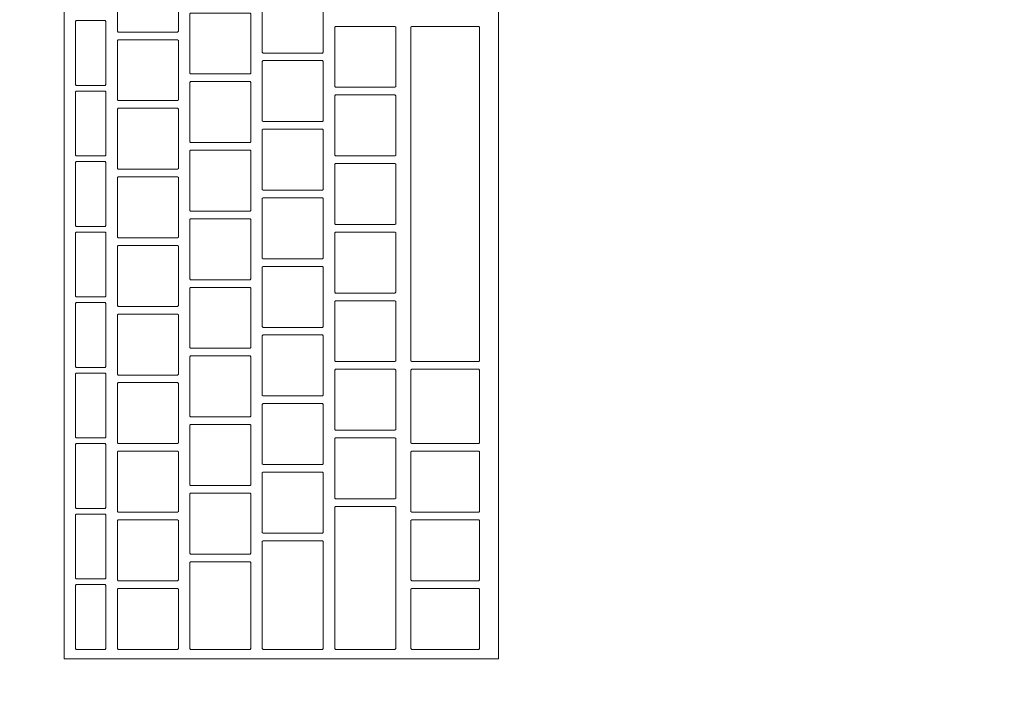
# Model space of a CAD drawing. Header units: metres. Extents: x -3.6 to 90.7, y -11.1 to 18.
# Tile 240 of 256: x 15.378 to 15.637, y 11.82 to 11.995. Entities that reach past the tile are written whole.
import ezdxf

# ---------------------------------------------------------------- set-up
doc = ezdxf.new("R2010")
doc.units = ezdxf.units.M
doc.header["$MEASUREMENT"] = 0
doc.linetypes.add('Wipeout_Contour', pattern=[1, 0, -1])
doc.layers.add('152 - Bemaßung_ Beschriftung.Ausbau', color=7, linetype='Continuous')
doc.layers.add('701 - Einrichtung.Möbel', color=7, linetype='Continuous')
doc.styles.add('ERSTELLTER_STIL_2', font='txt')
doc.dimstyles.new('ERSTELLTER_STIL__3', dxfattribs={"dimtxt": 0.1, "dimasz": 0.0532, "dimexe": 0.18, "dimexo": 0.0625, "dimgap": 0, "dimtad": 1, "dimtih": 1, "dimtoh": 1, "dimzin": 0, "dimdsep": 46, "dimtxsty": 'ERSTELLTER_STIL_2', "dimblk": 'ARROWHEAD_2', "dimblk1": 'ARROWHEAD_2', "dimblk2": 'ARROWHEAD_2', "dimcen": 0.09, "dimse1": 1, "dimse2": 1, "dimclrd": 7, "dimclre": 7, "dimclrt": 7, "dimazin": 0, "dimtfac": 1, "dimtdec": 4, "dimtmove": 0, "dimatfit": 3, "dimfxl": 1, "dimtolj": 1, "dimtzin": 0, "dimarcsym": 0})

# ---------------------------------------------------------------- blocks, each defined once
blk = doc.blocks.new('*D258')
at = {"layer": '152 - Bemaßung_ Beschriftung.Ausbau', "color": 7, "linetype": 'Continuous', "lineweight": 5}
for p, q in [((15, 15.3025), (15, 15.4075)), ((18.44997, 15.3025), (18.44997, 15.4075)), ((15.02021, 15.39), (14.97979, 15.32)), ((18.47018, 15.39), (18.42977, 15.32)), ((15, 15.355), (18.44997, 15.355))]:
    blk.add_line(p, q, dxfattribs=at)
at = {"layer": '152 - Bemaßung_ Beschriftung.Ausbau', "color": 7, "lineweight": 5, "char_height": 0.1, "attachment_point": 7, "style": 'ERSTELLTER_STIL_2'}
for s, insert in [('\\A1;{\\pql;\\fArial|b0|i0|c0|p38;3,45}', (16.51607, 15.375)), ('\\A1;{\\pql;\\fArial|b0|i0|c0|p38;15}', (18.27797, 15.375))]:
    blk.add_mtext(s, dxfattribs=dict(at, insert=insert))
blk = doc.blocks.new('ARROWHEAD_2')
at = {"color": 0, "linetype": 'Continuous', "lineweight": 0}
for p, q in [((-0.3781, -0.655), (0.3781, 0.655)), ((0, 0), (-1, 0))]:
    blk.add_line(p, q, dxfattribs=at)

msp = doc.modelspace()

# ---------------------------------------------------------------- wipeouts: each hides what was drawn before it
at = {"color": 254, "linetype": 'Wipeout_Contour', "lineweight": 0, "ltscale": 118.870716}
msp.add_wipeout([(14.99997, 10.68998), (17.19997, 10.68998), (17.19997, 11.48998), (15.79997, 11.48998), (15.79997, 12.68998), (14.99997, 12.68998)], dxfattribs=at).dxf.layer = '701 - Einrichtung.Möbel'

# ---------------------------------------------------------------- next in the draw order: wipeouts: each hides what was drawn before it
at = {"color": 254, "linetype": 'Wipeout_Contour', "lineweight": 0, "ltscale": 78.155456}
msp.add_wipeout([(15.50389, 11.82684), (15.50389, 12.08884), (15.38989, 12.08884), (15.38989, 11.82684)], dxfattribs=at).dxf.layer = '701 - Einrichtung.Möbel'

# ---------------------------------------------------------------- next in the draw order: linework, layer by layer
at = {"layer": '701 - Einrichtung.Möbel', "color": 7, "linetype": 'Continuous', "lineweight": 5, "flags": 128}
msp.add_lwpolyline([(15.50389, 11.82684), (15.50389, 12.08884), (15.38989, 12.08884), (15.38989, 11.82684)], close=True, dxfattribs=at)

# ---------------------------------------------------------------- next in the draw order: wipeouts: each hides what was drawn before it
at = {"color": 254, "linetype": 'Wipeout_Contour', "lineweight": 0, "ltscale": 175.454257}
msp.add_wipeout([(15.41989, 11.99934), (15.41989, 12.00714), (15.41969, 12.00734), (15.40409, 12.00734), (15.40389, 12.00714), (15.40389, 11.99154), (15.40409, 11.99134), (15.41969, 11.99134), (15.41989, 11.99154)], dxfattribs=at).dxf.layer = '701 - Einrichtung.Möbel'
at = {"color": 254, "linetype": 'Wipeout_Contour', "lineweight": 0, "ltscale": 175.693374}
msp.add_wipeout([(15.45789, 11.99384), (15.45789, 12.00164), (15.45769, 12.00184), (15.44209, 12.00184), (15.44189, 12.00164), (15.44189, 11.98604), (15.44209, 11.98584), (15.45769, 11.98584), (15.45789, 11.98604)], dxfattribs=at).dxf.layer = '701 - Einrichtung.Möbel'
at = {"color": 254, "linetype": 'Wipeout_Contour', "lineweight": 0, "ltscale": 175.269955}
msp.add_wipeout([(15.40089, 11.98584), (15.40089, 11.99414), (15.40069, 11.99434), (15.39309, 11.99434), (15.39289, 11.99414), (15.39289, 11.97754), (15.39309, 11.97734), (15.40069, 11.97734), (15.40089, 11.97754)], dxfattribs=at).dxf.layer = '701 - Einrichtung.Möbel'
at = {"color": 254, "linetype": 'Wipeout_Contour', "lineweight": 0, "ltscale": 175.52812}
msp.add_wipeout([(15.43889, 11.98834), (15.43889, 11.99614), (15.43869, 11.99634), (15.42309, 11.99634), (15.42289, 11.99614), (15.42289, 11.98054), (15.42309, 11.98034), (15.43869, 11.98034), (15.43889, 11.98054)], dxfattribs=at).dxf.layer = '701 - Einrichtung.Möbel'
at = {"color": 254, "linetype": 'Wipeout_Contour', "lineweight": 0, "ltscale": 175.778542}
msp.add_wipeout([(15.47689, 11.98484), (15.47689, 11.99264), (15.47669, 11.99284), (15.46109, 11.99284), (15.46089, 11.99264), (15.46089, 11.97704), (15.46109, 11.97684), (15.47669, 11.97684), (15.47689, 11.97704)], dxfattribs=at).dxf.layer = '701 - Einrichtung.Möbel'
at = {"color": 254, "linetype": 'Wipeout_Contour', "lineweight": 0, "ltscale": 175.731996}
msp.add_wipeout([(15.49889, 11.94884), (15.49889, 11.99264), (15.49869, 11.99284), (15.48109, 11.99284), (15.48089, 11.99264), (15.48089, 11.90504), (15.48109, 11.90484), (15.49869, 11.90484), (15.49889, 11.90504)], dxfattribs=at).dxf.layer = '701 - Einrichtung.Möbel'
at = {"color": 254, "linetype": 'Wipeout_Contour', "lineweight": 0, "ltscale": 175.354588}
msp.add_wipeout([(15.41989, 11.98134), (15.41989, 11.98914), (15.41969, 11.98934), (15.40409, 11.98934), (15.40389, 11.98914), (15.40389, 11.97354), (15.40409, 11.97334), (15.41969, 11.97334), (15.41989, 11.97354)], dxfattribs=at).dxf.layer = '701 - Einrichtung.Möbel'
at = {"color": 254, "linetype": 'Wipeout_Contour', "lineweight": 0, "ltscale": 175.593887}
msp.add_wipeout([(15.45789, 11.97584), (15.45789, 11.98364), (15.45769, 11.98384), (15.44209, 11.98384), (15.44189, 11.98364), (15.44189, 11.96804), (15.44209, 11.96784), (15.45769, 11.96784), (15.45789, 11.96804)], dxfattribs=at).dxf.layer = '701 - Einrichtung.Möbel'
at = {"color": 254, "linetype": 'Wipeout_Contour', "lineweight": 0, "ltscale": 175.428584}
msp.add_wipeout([(15.43889, 11.97034), (15.43889, 11.97814), (15.43869, 11.97834), (15.42309, 11.97834), (15.42289, 11.97814), (15.42289, 11.96254), (15.42309, 11.96234), (15.43869, 11.96234), (15.43889, 11.96254)], dxfattribs=at).dxf.layer = '701 - Einrichtung.Möbel'
at = {"color": 254, "linetype": 'Wipeout_Contour', "lineweight": 0, "ltscale": 175.167527}
msp.add_wipeout([(15.40089, 11.96734), (15.40089, 11.97564), (15.40069, 11.97584), (15.39309, 11.97584), (15.39289, 11.97564), (15.39289, 11.95904), (15.39309, 11.95884), (15.40069, 11.95884), (15.40089, 11.95904)], dxfattribs=at).dxf.layer = '701 - Einrichtung.Möbel'
at = {"color": 254, "linetype": 'Wipeout_Contour', "lineweight": 0, "ltscale": 175.679178}
msp.add_wipeout([(15.47689, 11.96684), (15.47689, 11.97464), (15.47669, 11.97484), (15.46109, 11.97484), (15.46089, 11.97464), (15.46089, 11.95904), (15.46109, 11.95884), (15.47669, 11.95884), (15.47689, 11.95904)], dxfattribs=at).dxf.layer = '701 - Einrichtung.Möbel'
at = {"color": 254, "linetype": 'Wipeout_Contour', "lineweight": 0, "ltscale": 175.255013}
msp.add_wipeout([(15.41989, 11.96334), (15.41989, 11.97114), (15.41969, 11.97134), (15.40409, 11.97134), (15.40389, 11.97114), (15.40389, 11.95554), (15.40409, 11.95534), (15.41969, 11.95534), (15.41989, 11.95554)], dxfattribs=at).dxf.layer = '701 - Einrichtung.Möbel'
at = {"color": 254, "linetype": 'Wipeout_Contour', "lineweight": 0, "ltscale": 175.494493}
msp.add_wipeout([(15.45789, 11.95784), (15.45789, 11.96564), (15.45769, 11.96584), (15.44209, 11.96584), (15.44189, 11.96564), (15.44189, 11.95004), (15.44209, 11.94984), (15.45769, 11.94984), (15.45789, 11.95004)], dxfattribs=at).dxf.layer = '701 - Einrichtung.Möbel'
at = {"color": 254, "linetype": 'Wipeout_Contour', "lineweight": 0, "ltscale": 175.329142}
msp.add_wipeout([(15.43889, 11.95234), (15.43889, 11.96014), (15.43869, 11.96034), (15.42309, 11.96034), (15.42289, 11.96014), (15.42289, 11.94454), (15.42309, 11.94434), (15.43869, 11.94434), (15.43889, 11.94454)], dxfattribs=at).dxf.layer = '701 - Einrichtung.Möbel'
at = {"color": 254, "linetype": 'Wipeout_Contour', "lineweight": 0, "ltscale": 175.065198}
msp.add_wipeout([(15.40089, 11.94884), (15.40089, 11.95714), (15.40069, 11.95734), (15.39309, 11.95734), (15.39289, 11.95714), (15.39289, 11.94054), (15.39309, 11.94034), (15.40069, 11.94034), (15.40089, 11.94054)], dxfattribs=at).dxf.layer = '701 - Einrichtung.Möbel'
at = {"color": 254, "linetype": 'Wipeout_Contour', "lineweight": 0, "ltscale": 175.579907}
msp.add_wipeout([(15.47689, 11.94884), (15.47689, 11.95664), (15.47669, 11.95684), (15.46109, 11.95684), (15.46089, 11.95664), (15.46089, 11.94104), (15.46109, 11.94084), (15.47669, 11.94084), (15.47689, 11.94104)], dxfattribs=at).dxf.layer = '701 - Einrichtung.Möbel'
at = {"color": 254, "linetype": 'Wipeout_Contour', "lineweight": 0, "ltscale": 175.15553}
msp.add_wipeout([(15.41989, 11.94534), (15.41989, 11.95314), (15.41969, 11.95334), (15.40409, 11.95334), (15.40389, 11.95314), (15.40389, 11.93754), (15.40409, 11.93734), (15.41969, 11.93734), (15.41989, 11.93754)], dxfattribs=at).dxf.layer = '701 - Einrichtung.Möbel'
at = {"color": 254, "linetype": 'Wipeout_Contour', "lineweight": 0, "ltscale": 175.395192}
msp.add_wipeout([(15.45789, 11.93984), (15.45789, 11.94764), (15.45769, 11.94784), (15.44209, 11.94784), (15.44189, 11.94764), (15.44189, 11.93204), (15.44209, 11.93184), (15.45769, 11.93184), (15.45789, 11.93204)], dxfattribs=at).dxf.layer = '701 - Einrichtung.Möbel'
at = {"color": 254, "linetype": 'Wipeout_Contour', "lineweight": 0, "ltscale": 175.229793}
msp.add_wipeout([(15.43889, 11.93434), (15.43889, 11.94214), (15.43869, 11.94234), (15.42309, 11.94234), (15.42289, 11.94214), (15.42289, 11.92654), (15.42309, 11.92634), (15.43869, 11.92634), (15.43889, 11.92654)], dxfattribs=at).dxf.layer = '701 - Einrichtung.Möbel'
at = {"color": 254, "linetype": 'Wipeout_Contour', "lineweight": 0, "ltscale": 174.962967}
msp.add_wipeout([(15.40089, 11.93034), (15.40089, 11.93864), (15.40069, 11.93884), (15.39309, 11.93884), (15.39289, 11.93864), (15.39289, 11.92204), (15.39309, 11.92184), (15.40069, 11.92184), (15.40089, 11.92204)], dxfattribs=at).dxf.layer = '701 - Einrichtung.Möbel'
at = {"color": 254, "linetype": 'Wipeout_Contour', "lineweight": 0, "ltscale": 175.480729}
msp.add_wipeout([(15.47689, 11.93084), (15.47689, 11.93864), (15.47669, 11.93884), (15.46109, 11.93884), (15.46089, 11.93864), (15.46089, 11.92304), (15.46109, 11.92284), (15.47669, 11.92284), (15.47689, 11.92304)], dxfattribs=at).dxf.layer = '701 - Einrichtung.Möbel'
at = {"color": 254, "linetype": 'Wipeout_Contour', "lineweight": 0, "ltscale": 175.056141}
msp.add_wipeout([(15.41989, 11.92734), (15.41989, 11.93514), (15.41969, 11.93534), (15.40409, 11.93534), (15.40389, 11.93514), (15.40389, 11.91954), (15.40409, 11.91934), (15.41969, 11.91934), (15.41989, 11.91954)], dxfattribs=at).dxf.layer = '701 - Einrichtung.Möbel'
at = {"color": 254, "linetype": 'Wipeout_Contour', "lineweight": 0, "ltscale": 175.295984}
msp.add_wipeout([(15.45789, 11.92184), (15.45789, 11.92964), (15.45769, 11.92984), (15.44209, 11.92984), (15.44189, 11.92964), (15.44189, 11.91404), (15.44209, 11.91384), (15.45769, 11.91384), (15.45789, 11.91404)], dxfattribs=at).dxf.layer = '701 - Einrichtung.Möbel'
at = {"color": 254, "linetype": 'Wipeout_Contour', "lineweight": 0, "ltscale": 175.130538}
msp.add_wipeout([(15.43889, 11.91634), (15.43889, 11.92414), (15.43869, 11.92434), (15.42309, 11.92434), (15.42289, 11.92414), (15.42289, 11.90854), (15.42309, 11.90834), (15.43869, 11.90834), (15.43889, 11.90854)], dxfattribs=at).dxf.layer = '701 - Einrichtung.Möbel'
at = {"color": 254, "linetype": 'Wipeout_Contour', "lineweight": 0, "ltscale": 174.860835}
msp.add_wipeout([(15.40089, 11.91184), (15.40089, 11.92014), (15.40069, 11.92034), (15.39309, 11.92034), (15.39289, 11.92014), (15.39289, 11.90354), (15.39309, 11.90334), (15.40069, 11.90334), (15.40089, 11.90354)], dxfattribs=at).dxf.layer = '701 - Einrichtung.Möbel'
at = {"color": 254, "linetype": 'Wipeout_Contour', "lineweight": 0, "ltscale": 175.381645}
msp.add_wipeout([(15.47689, 11.91284), (15.47689, 11.92064), (15.47669, 11.92084), (15.46109, 11.92084), (15.46089, 11.92064), (15.46089, 11.90504), (15.46109, 11.90484), (15.47669, 11.90484), (15.47689, 11.90504)], dxfattribs=at).dxf.layer = '701 - Einrichtung.Möbel'
at = {"color": 254, "linetype": 'Wipeout_Contour', "lineweight": 0, "ltscale": 174.956845}
msp.add_wipeout([(15.41989, 11.90934), (15.41989, 11.91714), (15.41969, 11.91734), (15.40409, 11.91734), (15.40389, 11.91714), (15.40389, 11.90154), (15.40409, 11.90134), (15.41969, 11.90134), (15.41989, 11.90154)], dxfattribs=at).dxf.layer = '701 - Einrichtung.Möbel'
at = {"color": 254, "linetype": 'Wipeout_Contour', "lineweight": 0, "ltscale": 175.19687}
msp.add_wipeout([(15.45789, 11.90384), (15.45789, 11.91164), (15.45769, 11.91184), (15.44209, 11.91184), (15.44189, 11.91164), (15.44189, 11.89604), (15.44209, 11.89584), (15.45769, 11.89584), (15.45789, 11.89604)], dxfattribs=at).dxf.layer = '701 - Einrichtung.Möbel'
at = {"color": 254, "linetype": 'Wipeout_Contour', "lineweight": 0, "ltscale": 175.031376}
msp.add_wipeout([(15.43889, 11.89834), (15.43889, 11.90614), (15.43869, 11.90634), (15.42309, 11.90634), (15.42289, 11.90614), (15.42289, 11.89054), (15.42309, 11.89034), (15.43869, 11.89034), (15.43889, 11.89054)], dxfattribs=at).dxf.layer = '701 - Einrichtung.Möbel'
at = {"color": 254, "linetype": 'Wipeout_Contour', "lineweight": 0, "ltscale": 174.758802}
msp.add_wipeout([(15.40089, 11.89334), (15.40089, 11.90164), (15.40069, 11.90184), (15.39309, 11.90184), (15.39289, 11.90164), (15.39289, 11.88504), (15.39309, 11.88484), (15.40069, 11.88484), (15.40089, 11.88504)], dxfattribs=at).dxf.layer = '701 - Einrichtung.Möbel'
at = {"color": 254, "linetype": 'Wipeout_Contour', "lineweight": 0, "ltscale": 175.282654}
msp.add_wipeout([(15.47689, 11.89484), (15.47689, 11.90264), (15.47669, 11.90284), (15.46109, 11.90284), (15.46089, 11.90264), (15.46089, 11.88704), (15.46109, 11.88684), (15.47669, 11.88684), (15.47689, 11.88704)], dxfattribs=at).dxf.layer = '701 - Einrichtung.Möbel'
at = {"color": 254, "linetype": 'Wipeout_Contour', "lineweight": 0, "ltscale": 175.423611}
msp.add_wipeout([(15.49889, 11.89309), (15.49889, 11.90264), (15.49869, 11.90284), (15.48109, 11.90284), (15.48089, 11.90264), (15.48089, 11.88354), (15.48109, 11.88334), (15.49869, 11.88334), (15.49889, 11.88354)], dxfattribs=at).dxf.layer = '701 - Einrichtung.Möbel'
at = {"color": 254, "linetype": 'Wipeout_Contour', "lineweight": 0, "ltscale": 174.857644}
msp.add_wipeout([(15.41989, 11.89134), (15.41989, 11.89914), (15.41969, 11.89934), (15.40409, 11.89934), (15.40389, 11.89914), (15.40389, 11.88354), (15.40409, 11.88334), (15.41969, 11.88334), (15.41989, 11.88354)], dxfattribs=at).dxf.layer = '701 - Einrichtung.Möbel'
at = {"color": 254, "linetype": 'Wipeout_Contour', "lineweight": 0, "ltscale": 175.09785}
msp.add_wipeout([(15.45789, 11.88584), (15.45789, 11.89364), (15.45769, 11.89384), (15.44209, 11.89384), (15.44189, 11.89364), (15.44189, 11.87804), (15.44209, 11.87784), (15.45769, 11.87784), (15.45789, 11.87804)], dxfattribs=at).dxf.layer = '701 - Einrichtung.Möbel'
at = {"color": 254, "linetype": 'Wipeout_Contour', "lineweight": 0, "ltscale": 174.932308}
msp.add_wipeout([(15.43889, 11.88034), (15.43889, 11.88814), (15.43869, 11.88834), (15.42309, 11.88834), (15.42289, 11.88814), (15.42289, 11.87254), (15.42309, 11.87234), (15.43869, 11.87234), (15.43889, 11.87254)], dxfattribs=at).dxf.layer = '701 - Einrichtung.Möbel'
at = {"color": 254, "linetype": 'Wipeout_Contour', "lineweight": 0, "ltscale": 174.656869}
msp.add_wipeout([(15.40089, 11.87484), (15.40089, 11.88314), (15.40069, 11.88334), (15.39309, 11.88334), (15.39289, 11.88314), (15.39289, 11.86654), (15.39309, 11.86634), (15.40069, 11.86634), (15.40089, 11.86654)], dxfattribs=at).dxf.layer = '701 - Einrichtung.Möbel'
at = {"color": 254, "linetype": 'Wipeout_Contour', "lineweight": 0, "ltscale": 175.183757}
msp.add_wipeout([(15.47689, 11.87684), (15.47689, 11.88464), (15.47669, 11.88484), (15.46109, 11.88484), (15.46089, 11.88464), (15.46089, 11.86904), (15.46109, 11.86884), (15.47669, 11.86884), (15.47689, 11.86904)], dxfattribs=at).dxf.layer = '701 - Einrichtung.Möbel'
at = {"color": 254, "linetype": 'Wipeout_Contour', "lineweight": 0, "ltscale": 174.758536}
msp.add_wipeout([(15.41989, 11.87334), (15.41989, 11.88114), (15.41969, 11.88134), (15.40409, 11.88134), (15.40389, 11.88114), (15.40389, 11.86554), (15.40409, 11.86534), (15.41969, 11.86534), (15.41989, 11.86554)], dxfattribs=at).dxf.layer = '701 - Einrichtung.Möbel'
at = {"color": 254, "linetype": 'Wipeout_Contour', "lineweight": 0, "ltscale": 175.315009}
msp.add_wipeout([(15.49889, 11.87334), (15.49889, 11.88114), (15.49869, 11.88134), (15.48109, 11.88134), (15.48089, 11.88114), (15.48089, 11.86554), (15.48109, 11.86534), (15.49869, 11.86534), (15.49889, 11.86554)], dxfattribs=at).dxf.layer = '701 - Einrichtung.Möbel'
at = {"color": 254, "linetype": 'Wipeout_Contour', "lineweight": 0, "ltscale": 174.998924}
msp.add_wipeout([(15.45789, 11.86784), (15.45789, 11.87564), (15.45769, 11.87584), (15.44209, 11.87584), (15.44189, 11.87564), (15.44189, 11.86004), (15.44209, 11.85984), (15.45769, 11.85984), (15.45789, 11.86004)], dxfattribs=at).dxf.layer = '701 - Einrichtung.Möbel'
at = {"color": 254, "linetype": 'Wipeout_Contour', "lineweight": 0, "ltscale": 174.833334}
msp.add_wipeout([(15.43889, 11.86234), (15.43889, 11.87014), (15.43869, 11.87034), (15.42309, 11.87034), (15.42289, 11.87014), (15.42289, 11.85454), (15.42309, 11.85434), (15.43869, 11.85434), (15.43889, 11.85454)], dxfattribs=at).dxf.layer = '701 - Einrichtung.Möbel'
at = {"color": 254, "linetype": 'Wipeout_Contour', "lineweight": 0, "ltscale": 175.026817}
msp.add_wipeout([(15.47689, 11.84809), (15.47689, 11.86664), (15.47669, 11.86684), (15.46109, 11.86684), (15.46089, 11.86664), (15.46089, 11.82954), (15.46109, 11.82934), (15.47669, 11.82934), (15.47689, 11.82954)], dxfattribs=at).dxf.layer = '701 - Einrichtung.Möbel'
at = {"color": 254, "linetype": 'Wipeout_Contour', "lineweight": 0, "ltscale": 174.555034}
msp.add_wipeout([(15.40089, 11.85634), (15.40089, 11.86464), (15.40069, 11.86484), (15.39309, 11.86484), (15.39289, 11.86464), (15.39289, 11.84804), (15.39309, 11.84784), (15.40069, 11.84784), (15.40089, 11.84804)], dxfattribs=at).dxf.layer = '701 - Einrichtung.Möbel'
at = {"color": 254, "linetype": 'Wipeout_Contour', "lineweight": 0, "ltscale": 174.659522}
msp.add_wipeout([(15.41989, 11.85534), (15.41989, 11.86314), (15.41969, 11.86334), (15.40409, 11.86334), (15.40389, 11.86314), (15.40389, 11.84754), (15.40409, 11.84734), (15.41969, 11.84734), (15.41989, 11.84754)], dxfattribs=at).dxf.layer = '701 - Einrichtung.Möbel'
at = {"color": 254, "linetype": 'Wipeout_Contour', "lineweight": 0, "ltscale": 175.21631}
msp.add_wipeout([(15.49889, 11.85534), (15.49889, 11.86314), (15.49869, 11.86334), (15.48109, 11.86334), (15.48089, 11.86314), (15.48089, 11.84754), (15.48109, 11.84734), (15.49869, 11.84734), (15.49889, 11.84754)], dxfattribs=at).dxf.layer = '701 - Einrichtung.Möbel'
at = {"color": 254, "linetype": 'Wipeout_Contour', "lineweight": 0, "ltscale": 174.866356}
msp.add_wipeout([(15.45789, 11.84359), (15.45789, 11.85764), (15.45769, 11.85784), (15.44209, 11.85784), (15.44189, 11.85764), (15.44189, 11.82954), (15.44209, 11.82934), (15.45769, 11.82934), (15.45789, 11.82954)], dxfattribs=at).dxf.layer = '701 - Einrichtung.Möbel'
at = {"color": 254, "linetype": 'Wipeout_Contour', "lineweight": 0, "ltscale": 174.715596}
msp.add_wipeout([(15.43889, 11.84084), (15.43889, 11.85214), (15.43869, 11.85234), (15.42309, 11.85234), (15.42289, 11.85214), (15.42289, 11.82954), (15.42309, 11.82934), (15.43869, 11.82934), (15.43889, 11.82954)], dxfattribs=at).dxf.layer = '701 - Einrichtung.Möbel'
at = {"color": 254, "linetype": 'Wipeout_Contour', "lineweight": 0, "ltscale": 174.453299}
msp.add_wipeout([(15.40089, 11.83784), (15.40089, 11.84614), (15.40069, 11.84634), (15.39309, 11.84634), (15.39289, 11.84614), (15.39289, 11.82954), (15.39309, 11.82934), (15.40069, 11.82934), (15.40089, 11.82954)], dxfattribs=at).dxf.layer = '701 - Einrichtung.Möbel'
at = {"color": 254, "linetype": 'Wipeout_Contour', "lineweight": 0, "ltscale": 174.560602}
msp.add_wipeout([(15.41989, 11.83734), (15.41989, 11.84514), (15.41969, 11.84534), (15.40409, 11.84534), (15.40389, 11.84514), (15.40389, 11.82954), (15.40409, 11.82934), (15.41969, 11.82934), (15.41989, 11.82954)], dxfattribs=at).dxf.layer = '701 - Einrichtung.Möbel'
at = {"color": 254, "linetype": 'Wipeout_Contour', "lineweight": 0, "ltscale": 175.117704}
msp.add_wipeout([(15.49889, 11.83734), (15.49889, 11.84514), (15.49869, 11.84534), (15.48109, 11.84534), (15.48089, 11.84514), (15.48089, 11.82954), (15.48109, 11.82934), (15.49869, 11.82934), (15.49889, 11.82954)], dxfattribs=at).dxf.layer = '701 - Einrichtung.Möbel'

# ---------------------------------------------------------------- next in the draw order: linework, layer by layer
at = {"layer": '701 - Einrichtung.Möbel', "color": 7, "linetype": 'Continuous', "lineweight": 5, "flags": 128}
for points in [[(15.41989, 11.99934), (15.41989, 12.00714), (15.41969, 12.00734), (15.40409, 12.00734), (15.40389, 12.00714), (15.40389, 11.99154), (15.40409, 11.99134), (15.41969, 11.99134), (15.41989, 11.99154)], [(15.45789, 11.99384), (15.45789, 12.00164), (15.45769, 12.00184), (15.44209, 12.00184), (15.44189, 12.00164), (15.44189, 11.98604), (15.44209, 11.98584), (15.45769, 11.98584), (15.45789, 11.98604)], [(15.40089, 11.98584), (15.40089, 11.99414), (15.40069, 11.99434), (15.39309, 11.99434), (15.39289, 11.99414), (15.39289, 11.97754), (15.39309, 11.97734), (15.40069, 11.97734), (15.40089, 11.97754)], [(15.43889, 11.98834), (15.43889, 11.99614), (15.43869, 11.99634), (15.42309, 11.99634), (15.42289, 11.99614), (15.42289, 11.98054), (15.42309, 11.98034), (15.43869, 11.98034), (15.43889, 11.98054)], [(15.47689, 11.98484), (15.47689, 11.99264), (15.47669, 11.99284), (15.46109, 11.99284), (15.46089, 11.99264), (15.46089, 11.97704), (15.46109, 11.97684), (15.47669, 11.97684), (15.47689, 11.97704)], [(15.49889, 11.94884), (15.49889, 11.99264), (15.49869, 11.99284), (15.48109, 11.99284), (15.48089, 11.99264), (15.48089, 11.90504), (15.48109, 11.90484), (15.49869, 11.90484), (15.49889, 11.90504)], [(15.41989, 11.98134), (15.41989, 11.98914), (15.41969, 11.98934), (15.40409, 11.98934), (15.40389, 11.98914), (15.40389, 11.97354), (15.40409, 11.97334), (15.41969, 11.97334), (15.41989, 11.97354)], [(15.45789, 11.97584), (15.45789, 11.98364), (15.45769, 11.98384), (15.44209, 11.98384), (15.44189, 11.98364), (15.44189, 11.96804), (15.44209, 11.96784), (15.45769, 11.96784), (15.45789, 11.96804)], [(15.43889, 11.97034), (15.43889, 11.97814), (15.43869, 11.97834), (15.42309, 11.97834), (15.42289, 11.97814), (15.42289, 11.96254), (15.42309, 11.96234), (15.43869, 11.96234), (15.43889, 11.96254)], [(15.40089, 11.96734), (15.40089, 11.97564), (15.40069, 11.97584), (15.39309, 11.97584), (15.39289, 11.97564), (15.39289, 11.95904), (15.39309, 11.95884), (15.40069, 11.95884), (15.40089, 11.95904)], [(15.47689, 11.96684), (15.47689, 11.97464), (15.47669, 11.97484), (15.46109, 11.97484), (15.46089, 11.97464), (15.46089, 11.95904), (15.46109, 11.95884), (15.47669, 11.95884), (15.47689, 11.95904)], [(15.41989, 11.96334), (15.41989, 11.97114), (15.41969, 11.97134), (15.40409, 11.97134), (15.40389, 11.97114), (15.40389, 11.95554), (15.40409, 11.95534), (15.41969, 11.95534), (15.41989, 11.95554)], [(15.45789, 11.95784), (15.45789, 11.96564), (15.45769, 11.96584), (15.44209, 11.96584), (15.44189, 11.96564), (15.44189, 11.95004), (15.44209, 11.94984), (15.45769, 11.94984), (15.45789, 11.95004)], [(15.43889, 11.95234), (15.43889, 11.96014), (15.43869, 11.96034), (15.42309, 11.96034), (15.42289, 11.96014), (15.42289, 11.94454), (15.42309, 11.94434), (15.43869, 11.94434), (15.43889, 11.94454)], [(15.40089, 11.94884), (15.40089, 11.95714), (15.40069, 11.95734), (15.39309, 11.95734), (15.39289, 11.95714), (15.39289, 11.94054), (15.39309, 11.94034), (15.40069, 11.94034), (15.40089, 11.94054)], [(15.47689, 11.94884), (15.47689, 11.95664), (15.47669, 11.95684), (15.46109, 11.95684), (15.46089, 11.95664), (15.46089, 11.94104), (15.46109, 11.94084), (15.47669, 11.94084), (15.47689, 11.94104)], [(15.41989, 11.94534), (15.41989, 11.95314), (15.41969, 11.95334), (15.40409, 11.95334), (15.40389, 11.95314), (15.40389, 11.93754), (15.40409, 11.93734), (15.41969, 11.93734), (15.41989, 11.93754)], [(15.45789, 11.93984), (15.45789, 11.94764), (15.45769, 11.94784), (15.44209, 11.94784), (15.44189, 11.94764), (15.44189, 11.93204), (15.44209, 11.93184), (15.45769, 11.93184), (15.45789, 11.93204)], [(15.43889, 11.93434), (15.43889, 11.94214), (15.43869, 11.94234), (15.42309, 11.94234), (15.42289, 11.94214), (15.42289, 11.92654), (15.42309, 11.92634), (15.43869, 11.92634), (15.43889, 11.92654)], [(15.40089, 11.93034), (15.40089, 11.93864), (15.40069, 11.93884), (15.39309, 11.93884), (15.39289, 11.93864), (15.39289, 11.92204), (15.39309, 11.92184), (15.40069, 11.92184), (15.40089, 11.92204)], [(15.47689, 11.93084), (15.47689, 11.93864), (15.47669, 11.93884), (15.46109, 11.93884), (15.46089, 11.93864), (15.46089, 11.92304), (15.46109, 11.92284), (15.47669, 11.92284), (15.47689, 11.92304)], [(15.41989, 11.92734), (15.41989, 11.93514), (15.41969, 11.93534), (15.40409, 11.93534), (15.40389, 11.93514), (15.40389, 11.91954), (15.40409, 11.91934), (15.41969, 11.91934), (15.41989, 11.91954)], [(15.45789, 11.92184), (15.45789, 11.92964), (15.45769, 11.92984), (15.44209, 11.92984), (15.44189, 11.92964), (15.44189, 11.91404), (15.44209, 11.91384), (15.45769, 11.91384), (15.45789, 11.91404)], [(15.43889, 11.91634), (15.43889, 11.92414), (15.43869, 11.92434), (15.42309, 11.92434), (15.42289, 11.92414), (15.42289, 11.90854), (15.42309, 11.90834), (15.43869, 11.90834), (15.43889, 11.90854)], [(15.40089, 11.91184), (15.40089, 11.92014), (15.40069, 11.92034), (15.39309, 11.92034), (15.39289, 11.92014), (15.39289, 11.90354), (15.39309, 11.90334), (15.40069, 11.90334), (15.40089, 11.90354)], [(15.47689, 11.91284), (15.47689, 11.92064), (15.47669, 11.92084), (15.46109, 11.92084), (15.46089, 11.92064), (15.46089, 11.90504), (15.46109, 11.90484), (15.47669, 11.90484), (15.47689, 11.90504)], [(15.41989, 11.90934), (15.41989, 11.91714), (15.41969, 11.91734), (15.40409, 11.91734), (15.40389, 11.91714), (15.40389, 11.90154), (15.40409, 11.90134), (15.41969, 11.90134), (15.41989, 11.90154)], [(15.45789, 11.90384), (15.45789, 11.91164), (15.45769, 11.91184), (15.44209, 11.91184), (15.44189, 11.91164), (15.44189, 11.89604), (15.44209, 11.89584), (15.45769, 11.89584), (15.45789, 11.89604)], [(15.43889, 11.89834), (15.43889, 11.90614), (15.43869, 11.90634), (15.42309, 11.90634), (15.42289, 11.90614), (15.42289, 11.89054), (15.42309, 11.89034), (15.43869, 11.89034), (15.43889, 11.89054)], [(15.40089, 11.89334), (15.40089, 11.90164), (15.40069, 11.90184), (15.39309, 11.90184), (15.39289, 11.90164), (15.39289, 11.88504), (15.39309, 11.88484), (15.40069, 11.88484), (15.40089, 11.88504)], [(15.47689, 11.89484), (15.47689, 11.90264), (15.47669, 11.90284), (15.46109, 11.90284), (15.46089, 11.90264), (15.46089, 11.88704), (15.46109, 11.88684), (15.47669, 11.88684), (15.47689, 11.88704)], [(15.49889, 11.89309), (15.49889, 11.90264), (15.49869, 11.90284), (15.48109, 11.90284), (15.48089, 11.90264), (15.48089, 11.88354), (15.48109, 11.88334), (15.49869, 11.88334), (15.49889, 11.88354)], [(15.41989, 11.89134), (15.41989, 11.89914), (15.41969, 11.89934), (15.40409, 11.89934), (15.40389, 11.89914), (15.40389, 11.88354), (15.40409, 11.88334), (15.41969, 11.88334), (15.41989, 11.88354)], [(15.45789, 11.88584), (15.45789, 11.89364), (15.45769, 11.89384), (15.44209, 11.89384), (15.44189, 11.89364), (15.44189, 11.87804), (15.44209, 11.87784), (15.45769, 11.87784), (15.45789, 11.87804)], [(15.43889, 11.88034), (15.43889, 11.88814), (15.43869, 11.88834), (15.42309, 11.88834), (15.42289, 11.88814), (15.42289, 11.87254), (15.42309, 11.87234), (15.43869, 11.87234), (15.43889, 11.87254)], [(15.40089, 11.87484), (15.40089, 11.88314), (15.40069, 11.88334), (15.39309, 11.88334), (15.39289, 11.88314), (15.39289, 11.86654), (15.39309, 11.86634), (15.40069, 11.86634), (15.40089, 11.86654)], [(15.47689, 11.87684), (15.47689, 11.88464), (15.47669, 11.88484), (15.46109, 11.88484), (15.46089, 11.88464), (15.46089, 11.86904), (15.46109, 11.86884), (15.47669, 11.86884), (15.47689, 11.86904)], [(15.41989, 11.87334), (15.41989, 11.88114), (15.41969, 11.88134), (15.40409, 11.88134), (15.40389, 11.88114), (15.40389, 11.86554), (15.40409, 11.86534), (15.41969, 11.86534), (15.41989, 11.86554)], [(15.49889, 11.87334), (15.49889, 11.88114), (15.49869, 11.88134), (15.48109, 11.88134), (15.48089, 11.88114), (15.48089, 11.86554), (15.48109, 11.86534), (15.49869, 11.86534), (15.49889, 11.86554)], [(15.45789, 11.86784), (15.45789, 11.87564), (15.45769, 11.87584), (15.44209, 11.87584), (15.44189, 11.87564), (15.44189, 11.86004), (15.44209, 11.85984), (15.45769, 11.85984), (15.45789, 11.86004)], [(15.43889, 11.86234), (15.43889, 11.87014), (15.43869, 11.87034), (15.42309, 11.87034), (15.42289, 11.87014), (15.42289, 11.85454), (15.42309, 11.85434), (15.43869, 11.85434), (15.43889, 11.85454)], [(15.47689, 11.84809), (15.47689, 11.86664), (15.47669, 11.86684), (15.46109, 11.86684), (15.46089, 11.86664), (15.46089, 11.82954), (15.46109, 11.82934), (15.47669, 11.82934), (15.47689, 11.82954)], [(15.40089, 11.85634), (15.40089, 11.86464), (15.40069, 11.86484), (15.39309, 11.86484), (15.39289, 11.86464), (15.39289, 11.84804), (15.39309, 11.84784), (15.40069, 11.84784), (15.40089, 11.84804)], [(15.41989, 11.85534), (15.41989, 11.86314), (15.41969, 11.86334), (15.40409, 11.86334), (15.40389, 11.86314), (15.40389, 11.84754), (15.40409, 11.84734), (15.41969, 11.84734), (15.41989, 11.84754)], [(15.49889, 11.85534), (15.49889, 11.86314), (15.49869, 11.86334), (15.48109, 11.86334), (15.48089, 11.86314), (15.48089, 11.84754), (15.48109, 11.84734), (15.49869, 11.84734), (15.49889, 11.84754)], [(15.45789, 11.84359), (15.45789, 11.85764), (15.45769, 11.85784), (15.44209, 11.85784), (15.44189, 11.85764), (15.44189, 11.82954), (15.44209, 11.82934), (15.45769, 11.82934), (15.45789, 11.82954)], [(15.43889, 11.84084), (15.43889, 11.85214), (15.43869, 11.85234), (15.42309, 11.85234), (15.42289, 11.85214), (15.42289, 11.82954), (15.42309, 11.82934), (15.43869, 11.82934), (15.43889, 11.82954)], [(15.40089, 11.83784), (15.40089, 11.84614), (15.40069, 11.84634), (15.39309, 11.84634), (15.39289, 11.84614), (15.39289, 11.82954), (15.39309, 11.82934), (15.40069, 11.82934), (15.40089, 11.82954)], [(15.41989, 11.83734), (15.41989, 11.84514), (15.41969, 11.84534), (15.40409, 11.84534), (15.40389, 11.84514), (15.40389, 11.82954), (15.40409, 11.82934), (15.41969, 11.82934), (15.41989, 11.82954)], [(15.49889, 11.83734), (15.49889, 11.84514), (15.49869, 11.84534), (15.48109, 11.84534), (15.48089, 11.84514), (15.48089, 11.82954), (15.48109, 11.82934), (15.49869, 11.82934), (15.49889, 11.82954)]]:
    msp.add_lwpolyline(points, close=True, dxfattribs=at)

# ---------------------------------------------------------------- next in the draw order: dimensions: what is measured, and where the dimension line sits
at = {"layer": '152 - Bemaßung_ Beschriftung.Ausbau', "color": 7, "linetype": 'Continuous', "lineweight": 5}
dim = msp.add_linear_dim(base=(18.44997, 15.355), p1=(15, 10.73749), p2=(18.44997, 10.74998), dimstyle='ERSTELLTER_STIL__3', dxfattribs=at)
dim.commit()
dim.dimension.update_dxf_attribs({"geometry": '*D258', "text_midpoint": (16.64596, 15.425), "dimtype": 160})

doc.saveas('drawing.dxf')
